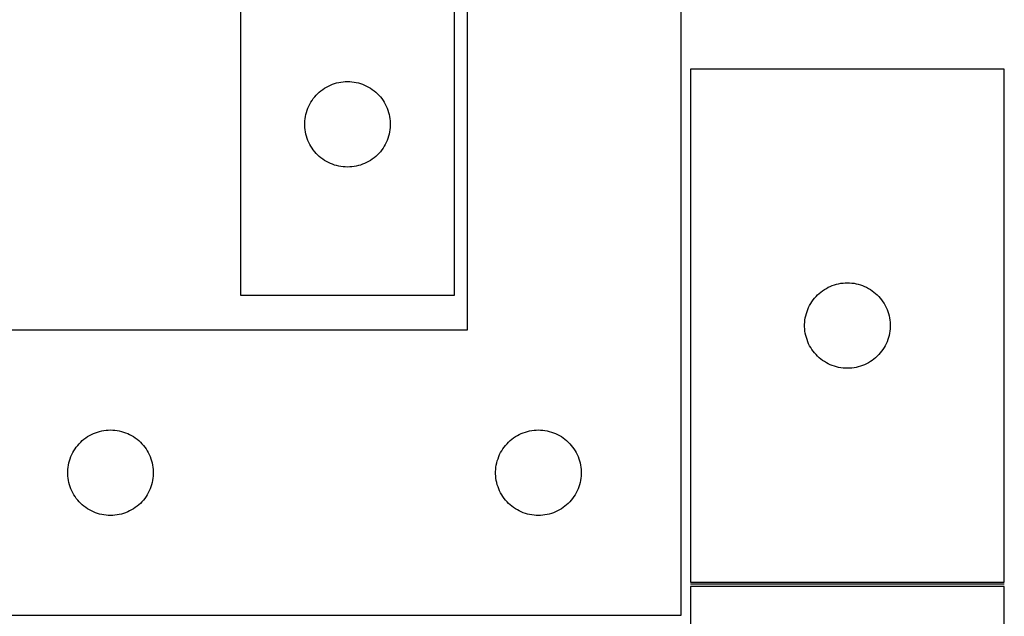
# Model space of a CAD drawing. Header units: millimetres. Extents: x 7 to 1493, y 7 to 2993.
# Tile 9 of 13: x 1148 to 1493, y 2116 to 2325. Entities that reach past the tile are written whole.
import ezdxf

# ---------------------------------------------------------------- set-up
doc = ezdxf.new("R2010")
doc.units = ezdxf.units.MM
doc.layers.add('COMMON', color=5, linetype='CONTINUOUS', true_color=0x0000ff)
doc.layers.add('CUT', color=7, linetype='CONTINUOUS', true_color=0x000000)

msp = doc.modelspace()

# ---------------------------------------------------------------- linework, layer by layer
at = {"layer": 'COMMON'}
msp.add_line((1493.478252, 2127.200466), (1383.478252, 2127.200466), dxfattribs=at)
at = {"layer": 'CUT'}
for p, q in [((1225.7329, 2528.566184), (1225.7329, 2228.566184)), ((1300.7329, 2228.566184), (1300.7329, 2428.566184)), ((1305.152389, 2416.320571), (1305.152389, 2216.320571)), ((1380.152389, 2116.320571), (1380.152389, 2416.320571)), ((1383.478252, 2307.950466), (1383.478252, 2127.950466)), ((1493.478252, 2307.950466), (1383.478252, 2307.950466)), ((1493.478252, 2127.950466), (1493.478252, 2307.950466)), ((1256.526494, 2301.98349), (1257.226092, 2302.310938)), ((1257.226092, 2302.310938), (1257.941619, 2302.601936)), ((1257.941619, 2302.601936), (1258.671178, 2302.855715)), ((1258.671178, 2302.855715), (1259.412834, 2303.0716)), ((1259.412834, 2303.0716), (1260.164619, 2303.249019)), ((1260.164619, 2303.249019), (1260.924542, 2303.387502)), ((1260.924542, 2303.387502), (1261.690586, 2303.486682)), ((1261.690586, 2303.486682), (1262.460719, 2303.546295)), ((1262.460719, 2303.546295), (1263.2329, 2303.566184)), ((1263.2329, 2303.566184), (1264.005082, 2303.546295)), ((1264.005082, 2303.546295), (1264.775215, 2303.486682)), ((1264.775215, 2303.486682), (1265.541259, 2303.387502)), ((1265.541259, 2303.387502), (1266.301181, 2303.249019)), ((1266.301181, 2303.249019), (1267.052967, 2303.0716)), ((1267.052967, 2303.0716), (1267.794623, 2302.855715)), ((1267.794623, 2302.855715), (1268.524182, 2302.601936)), ((1268.524182, 2302.601936), (1269.239709, 2302.310938)), ((1269.239709, 2302.310938), (1269.939307, 2301.98349)), ((1252.22462, 2298.755284), (1252.763738, 2299.308467)), ((1252.763738, 2299.308467), (1253.330619, 2299.833163)), ((1253.330619, 2299.833163), (1253.923758, 2300.327981)), ((1253.923758, 2300.327981), (1254.541584, 2300.791609)), ((1254.541584, 2300.791609), (1255.182458, 2301.222817)), ((1255.182458, 2301.222817), (1255.844679, 2301.620463)), ((1255.844679, 2301.620463), (1256.526494, 2301.98349)), ((1269.939307, 2301.98349), (1270.621121, 2301.620463)), ((1270.621121, 2301.620463), (1271.283343, 2301.222817)), ((1271.283343, 2301.222817), (1271.924217, 2300.791609)), ((1271.924217, 2300.791609), (1272.542043, 2300.327981)), ((1272.542043, 2300.327981), (1273.135182, 2299.833163)), ((1273.135182, 2299.833163), (1273.702063, 2299.308467)), ((1273.702063, 2299.308467), (1274.241181, 2298.755284)), ((1249.647367, 2294.9249), (1249.992718, 2295.615835)), ((1249.992718, 2295.615835), (1250.373181, 2296.288076)), ((1250.373181, 2296.288076), (1250.787745, 2296.93984)), ((1250.787745, 2296.93984), (1251.235312, 2297.569398)), ((1251.235312, 2297.569398), (1251.714694, 2298.175082)), ((1251.714694, 2298.175082), (1252.22462, 2298.755284)), ((1274.241181, 2298.755284), (1274.751107, 2298.175082)), ((1274.751107, 2298.175082), (1275.230489, 2297.569398)), ((1275.230489, 2297.569398), (1275.678056, 2296.93984)), ((1275.678056, 2296.93984), (1276.09262, 2296.288076)), ((1276.09262, 2296.288076), (1276.473082, 2295.615835)), ((1276.473082, 2295.615835), (1276.818434, 2294.9249)), ((1248.475931, 2291.255395), (1248.633935, 2292.0115)), ((1248.633935, 2292.0115), (1248.830652, 2292.758468)), ((1248.830652, 2292.758468), (1249.065562, 2293.49432)), ((1249.065562, 2293.49432), (1249.338041, 2294.217102)), ((1249.338041, 2294.217102), (1249.647367, 2294.9249)), ((1276.818434, 2294.9249), (1277.12776, 2294.217102)), ((1277.12776, 2294.217102), (1277.400239, 2293.49432)), ((1277.400239, 2293.49432), (1277.635149, 2292.758468)), ((1277.635149, 2292.758468), (1277.831866, 2292.0115)), ((1277.831866, 2292.0115), (1277.98987, 2291.255395)), ((1248.237873, 2288.952403), (1248.277638, 2289.723816)), ((1248.237873, 2288.179965), (1248.237873, 2288.952403)), ((1248.277638, 2289.723816), (1248.35706, 2290.492159)), ((1248.35706, 2290.492159), (1248.475931, 2291.255395)), ((1277.98987, 2291.255395), (1278.108741, 2290.492159)), ((1278.108741, 2290.492159), (1278.188163, 2289.723816)), ((1278.188163, 2289.723816), (1278.227927, 2288.952403)), ((1278.227927, 2288.952403), (1278.227927, 2288.179965)), ((1248.277638, 2287.408552), (1248.237873, 2288.179965)), ((1248.35706, 2286.640209), (1248.277638, 2287.408552)), ((1248.475931, 2285.876973), (1248.35706, 2286.640209)), ((1248.633935, 2285.120868), (1248.475931, 2285.876973)), ((1248.830652, 2284.373899), (1248.633935, 2285.120868)), ((1277.831866, 2285.120868), (1277.635149, 2284.373899)), ((1277.98987, 2285.876973), (1277.831866, 2285.120868)), ((1278.108741, 2286.640209), (1277.98987, 2285.876973)), ((1278.188163, 2287.408552), (1278.108741, 2286.640209)), ((1278.227927, 2288.179965), (1278.188163, 2287.408552)), ((1249.065562, 2283.638048), (1248.830652, 2284.373899)), ((1249.338041, 2282.915266), (1249.065562, 2283.638048)), ((1249.647367, 2282.207468), (1249.338041, 2282.915266)), ((1249.992718, 2281.516533), (1249.647367, 2282.207468)), ((1276.818434, 2282.207468), (1276.473082, 2281.516533)), ((1277.12776, 2282.915266), (1276.818434, 2282.207468)), ((1277.400239, 2283.638048), (1277.12776, 2282.915266)), ((1277.635149, 2284.373899), (1277.400239, 2283.638048)), ((1250.373181, 2280.844292), (1249.992718, 2281.516533)), ((1250.787745, 2280.192528), (1250.373181, 2280.844292)), ((1251.235312, 2279.56297), (1250.787745, 2280.192528)), ((1251.714694, 2278.957286), (1251.235312, 2279.56297)), ((1252.22462, 2278.377084), (1251.714694, 2278.957286)), ((1252.763738, 2277.823901), (1252.22462, 2278.377084)), ((1274.241181, 2278.377084), (1273.702063, 2277.823901)), ((1274.751107, 2278.957286), (1274.241181, 2278.377084)), ((1275.230489, 2279.56297), (1274.751107, 2278.957286)), ((1275.678056, 2280.192528), (1275.230489, 2279.56297)), ((1276.09262, 2280.844292), (1275.678056, 2280.192528)), ((1276.473082, 2281.516533), (1276.09262, 2280.844292)), ((1253.330619, 2277.299205), (1252.763738, 2277.823901)), ((1253.923758, 2276.804387), (1253.330619, 2277.299205)), ((1254.541584, 2276.340759), (1253.923758, 2276.804387)), ((1255.182458, 2275.909551), (1254.541584, 2276.340759)), ((1255.844679, 2275.511905), (1255.182458, 2275.909551)), ((1256.526494, 2275.148878), (1255.844679, 2275.511905)), ((1257.226092, 2274.82143), (1256.526494, 2275.148878)), ((1257.941619, 2274.530432), (1257.226092, 2274.82143)), ((1269.239709, 2274.82143), (1268.524182, 2274.530432)), ((1269.939307, 2275.148878), (1269.239709, 2274.82143)), ((1270.621121, 2275.511905), (1269.939307, 2275.148878)), ((1271.283343, 2275.909551), (1270.621121, 2275.511905)), ((1271.924217, 2276.340759), (1271.283343, 2275.909551)), ((1272.542043, 2276.804387), (1271.924217, 2276.340759)), ((1273.135182, 2277.299205), (1272.542043, 2276.804387)), ((1273.702063, 2277.823901), (1273.135182, 2277.299205)), ((1258.671178, 2274.276653), (1257.941619, 2274.530432)), ((1259.412834, 2274.060768), (1258.671178, 2274.276653)), ((1260.164619, 2273.883349), (1259.412834, 2274.060768)), ((1260.924542, 2273.744866), (1260.164619, 2273.883349)), ((1261.690586, 2273.645686), (1260.924542, 2273.744866)), ((1262.460719, 2273.586073), (1261.690586, 2273.645686)), ((1263.2329, 2273.566184), (1262.460719, 2273.586073)), ((1264.005082, 2273.586073), (1263.2329, 2273.566184)), ((1264.775215, 2273.645686), (1264.005082, 2273.586073)), ((1265.541259, 2273.744866), (1264.775215, 2273.645686)), ((1266.301181, 2273.883349), (1265.541259, 2273.744866)), ((1267.052967, 2274.060768), (1266.301181, 2273.883349)), ((1267.794623, 2274.276653), (1267.052967, 2274.060768)), ((1268.524182, 2274.530432), (1267.794623, 2274.276653)), ((1429.16911, 2229.712263), (1429.786935, 2230.175891)), ((1429.786935, 2230.175891), (1430.427809, 2230.607099)), ((1430.427809, 2230.607099), (1431.090031, 2231.004744)), ((1431.090031, 2231.004744), (1431.771845, 2231.367772)), ((1431.771845, 2231.367772), (1432.471443, 2231.695219)), ((1432.471443, 2231.695219), (1433.18697, 2231.986218)), ((1433.18697, 2231.986218), (1433.916529, 2232.239996)), ((1433.916529, 2232.239996), (1434.658185, 2232.455881)), ((1434.658185, 2232.455881), (1435.409971, 2232.633301)), ((1435.409971, 2232.633301), (1436.169893, 2232.771784)), ((1436.169893, 2232.771784), (1436.935937, 2232.870964)), ((1436.935937, 2232.870964), (1437.70607, 2232.930577)), ((1437.70607, 2232.930577), (1438.478252, 2232.950466)), ((1438.478252, 2232.950466), (1439.250433, 2232.930577)), ((1439.250433, 2232.930577), (1440.020567, 2232.870964)), ((1440.020567, 2232.870964), (1440.78661, 2232.771784)), ((1440.78661, 2232.771784), (1441.546533, 2232.633301)), ((1441.546533, 2232.633301), (1442.298319, 2232.455881)), ((1442.298319, 2232.455881), (1443.039974, 2232.239996)), ((1443.039974, 2232.239996), (1443.769533, 2231.986218)), ((1443.769533, 2231.986218), (1444.48506, 2231.695219)), ((1444.48506, 2231.695219), (1445.184659, 2231.367772)), ((1445.184659, 2231.367772), (1445.866473, 2231.004744)), ((1445.866473, 2231.004744), (1446.528695, 2230.607099)), ((1446.528695, 2230.607099), (1447.169568, 2230.175891)), ((1447.169568, 2230.175891), (1447.787394, 2229.712263)), ((1225.7329, 2228.566184), (1300.7329, 2228.566184)), ((1426.033097, 2226.324121), (1426.480663, 2226.95368)), ((1426.480663, 2226.95368), (1426.960045, 2227.559363)), ((1426.960045, 2227.559363), (1427.469971, 2228.139566)), ((1427.469971, 2228.139566), (1428.009089, 2228.692748)), ((1428.009089, 2228.692748), (1428.57597, 2229.217445)), ((1428.57597, 2229.217445), (1429.16911, 2229.712263)), ((1447.787394, 2229.712263), (1448.380534, 2229.217445)), ((1448.380534, 2229.217445), (1448.947414, 2228.692748)), ((1448.947414, 2228.692748), (1449.486532, 2228.139566)), ((1449.486532, 2228.139566), (1449.996458, 2227.559363)), ((1449.996458, 2227.559363), (1450.47584, 2226.95368)), ((1450.47584, 2226.95368), (1450.923407, 2226.324121)), ((1424.310913, 2222.878601), (1424.583392, 2223.601384)), ((1424.583392, 2223.601384), (1424.892718, 2224.309181)), ((1424.892718, 2224.309181), (1425.23807, 2225.000117)), ((1425.23807, 2225.000117), (1425.618532, 2225.672358)), ((1425.618532, 2225.672358), (1426.033097, 2226.324121)), ((1450.923407, 2226.324121), (1451.337971, 2225.672358)), ((1451.337971, 2225.672358), (1451.718434, 2225.000117)), ((1451.718434, 2225.000117), (1452.063786, 2224.309181)), ((1452.063786, 2224.309181), (1452.373111, 2223.601384)), ((1452.373111, 2223.601384), (1452.64559, 2222.878601)), ((1423.522989, 2219.108098), (1423.602412, 2219.876441)), ((1423.602412, 2219.876441), (1423.721282, 2220.639677)), ((1423.721282, 2220.639677), (1423.879286, 2221.395782)), ((1423.879286, 2221.395782), (1424.076004, 2222.14275)), ((1424.076004, 2222.14275), (1424.310913, 2222.878601)), ((1452.64559, 2222.878601), (1452.8805, 2222.14275)), ((1452.8805, 2222.14275), (1453.077217, 2221.395782)), ((1453.077217, 2221.395782), (1453.235221, 2220.639677)), ((1453.235221, 2220.639677), (1453.354092, 2219.876441)), ((1453.354092, 2219.876441), (1453.433515, 2219.108098)), ((1305.152389, 2216.320571), (1130.152389, 2216.320571)), ((1423.483225, 2218.336684), (1423.522989, 2219.108098)), ((1423.483225, 2217.564247), (1423.483225, 2218.336684)), ((1423.522989, 2216.792834), (1423.483225, 2217.564247)), ((1423.602412, 2216.02449), (1423.522989, 2216.792834)), ((1423.721282, 2215.261254), (1423.602412, 2216.02449)), ((1453.354092, 2216.02449), (1453.235221, 2215.261254)), ((1453.433515, 2216.792834), (1453.354092, 2216.02449)), ((1453.433515, 2219.108098), (1453.473279, 2218.336684)), ((1453.473279, 2217.564247), (1453.433515, 2216.792834)), ((1453.473279, 2218.336684), (1453.473279, 2217.564247)), ((1423.879286, 2214.505149), (1423.721282, 2215.261254)), ((1424.076004, 2213.758181), (1423.879286, 2214.505149)), ((1424.310913, 2213.02233), (1424.076004, 2213.758181)), ((1424.583392, 2212.299547), (1424.310913, 2213.02233)), ((1452.64559, 2213.02233), (1452.373111, 2212.299547)), ((1452.8805, 2213.758181), (1452.64559, 2213.02233)), ((1453.077217, 2214.505149), (1452.8805, 2213.758181)), ((1453.235221, 2215.261254), (1453.077217, 2214.505149)), ((1424.892718, 2211.59175), (1424.583392, 2212.299547)), ((1425.23807, 2210.900814), (1424.892718, 2211.59175)), ((1425.618532, 2210.228574), (1425.23807, 2210.900814)), ((1426.033097, 2209.57681), (1425.618532, 2210.228574)), ((1426.480663, 2208.947251), (1426.033097, 2209.57681)), ((1450.923407, 2209.57681), (1450.47584, 2208.947251)), ((1451.337971, 2210.228574), (1450.923407, 2209.57681)), ((1451.718434, 2210.900814), (1451.337971, 2210.228574)), ((1452.063786, 2211.59175), (1451.718434, 2210.900814)), ((1452.373111, 2212.299547), (1452.063786, 2211.59175)), ((1426.960045, 2208.341568), (1426.480663, 2208.947251)), ((1427.469971, 2207.761365), (1426.960045, 2208.341568)), ((1428.009089, 2207.208183), (1427.469971, 2207.761365)), ((1428.57597, 2206.683487), (1428.009089, 2207.208183)), ((1429.16911, 2206.188668), (1428.57597, 2206.683487)), ((1429.786935, 2205.725041), (1429.16911, 2206.188668)), ((1430.427809, 2205.293832), (1429.786935, 2205.725041)), ((1447.169568, 2205.725041), (1446.528695, 2205.293832)), ((1447.787394, 2206.188668), (1447.169568, 2205.725041)), ((1448.380534, 2206.683487), (1447.787394, 2206.188668)), ((1448.947414, 2207.208183), (1448.380534, 2206.683487)), ((1449.486532, 2207.761365), (1448.947414, 2207.208183)), ((1449.996458, 2208.341568), (1449.486532, 2207.761365)), ((1450.47584, 2208.947251), (1449.996458, 2208.341568)), ((1431.090031, 2204.896187), (1430.427809, 2205.293832)), ((1431.771845, 2204.533159), (1431.090031, 2204.896187)), ((1432.471443, 2204.205712), (1431.771845, 2204.533159)), ((1433.18697, 2203.914713), (1432.471443, 2204.205712)), ((1433.916529, 2203.660935), (1433.18697, 2203.914713)), ((1434.658185, 2203.44505), (1433.916529, 2203.660935)), ((1435.409971, 2203.26763), (1434.658185, 2203.44505)), ((1436.169893, 2203.129147), (1435.409971, 2203.26763)), ((1436.935937, 2203.029967), (1436.169893, 2203.129147)), ((1437.70607, 2202.970354), (1436.935937, 2203.029967)), ((1438.478252, 2202.950466), (1437.70607, 2202.970354)), ((1439.250433, 2202.970354), (1438.478252, 2202.950466)), ((1440.020567, 2203.029967), (1439.250433, 2202.970354)), ((1440.78661, 2203.129147), (1440.020567, 2203.029967)), ((1441.546533, 2203.26763), (1440.78661, 2203.129147)), ((1442.298319, 2203.44505), (1441.546533, 2203.26763)), ((1443.039974, 2203.660935), (1442.298319, 2203.44505)), ((1443.769533, 2203.914713), (1443.039974, 2203.660935)), ((1444.48506, 2204.205712), (1443.769533, 2203.914713)), ((1445.184659, 2204.533159), (1444.48506, 2204.205712)), ((1445.866473, 2204.896187), (1445.184659, 2204.533159)), ((1446.528695, 2205.293832), (1445.866473, 2204.896187)), ((1170.250107, 2177.58755), (1170.843247, 2178.082368)), ((1170.843247, 2178.082368), (1171.461073, 2178.545996)), ((1171.461073, 2178.545996), (1172.101946, 2178.977204)), ((1172.101946, 2178.977204), (1172.764168, 2179.374849)), ((1172.764168, 2179.374849), (1173.445982, 2179.737877)), ((1173.445982, 2179.737877), (1174.145581, 2180.065324)), ((1174.145581, 2180.065324), (1174.861108, 2180.356323)), ((1174.861108, 2180.356323), (1175.590667, 2180.610101)), ((1175.590667, 2180.610101), (1176.332322, 2180.825986)), ((1176.332322, 2180.825986), (1177.084108, 2181.003406)), ((1177.084108, 2181.003406), (1177.84403, 2181.141889)), ((1177.84403, 2181.141889), (1178.610074, 2181.241069)), ((1178.610074, 2181.241069), (1179.380208, 2181.300682)), ((1179.380208, 2181.300682), (1180.152389, 2181.320571)), ((1180.152389, 2181.320571), (1180.92457, 2181.300682)), ((1180.92457, 2181.300682), (1181.694704, 2181.241069)), ((1181.694704, 2181.241069), (1182.460748, 2181.141889)), ((1182.460748, 2181.141889), (1183.22067, 2181.003406)), ((1183.22067, 2181.003406), (1183.972456, 2180.825986)), ((1183.972456, 2180.825986), (1184.714112, 2180.610101)), ((1184.714112, 2180.610101), (1185.44367, 2180.356323)), ((1185.44367, 2180.356323), (1186.159198, 2180.065324)), ((1186.159198, 2180.065324), (1186.858796, 2179.737877)), ((1186.858796, 2179.737877), (1187.54061, 2179.374849)), ((1187.54061, 2179.374849), (1188.202832, 2178.977204)), ((1188.202832, 2178.977204), (1188.843706, 2178.545996)), ((1188.843706, 2178.545996), (1189.461531, 2178.082368)), ((1189.461531, 2178.082368), (1190.054671, 2177.58755)), ((1320.250107, 2177.58755), (1320.843247, 2178.082368)), ((1320.843247, 2178.082368), (1321.461073, 2178.545996)), ((1321.461073, 2178.545996), (1322.101946, 2178.977204)), ((1322.101946, 2178.977204), (1322.764168, 2179.374849)), ((1322.764168, 2179.374849), (1323.445982, 2179.737877)), ((1323.445982, 2179.737877), (1324.145581, 2180.065324)), ((1324.145581, 2180.065324), (1324.861108, 2180.356323)), ((1324.861108, 2180.356323), (1325.590667, 2180.610101)), ((1325.590667, 2180.610101), (1326.332322, 2180.825986)), ((1326.332322, 2180.825986), (1327.084108, 2181.003406)), ((1327.084108, 2181.003406), (1327.84403, 2181.141889)), ((1327.84403, 2181.141889), (1328.610074, 2181.241069)), ((1328.610074, 2181.241069), (1329.380208, 2181.300682)), ((1329.380208, 2181.300682), (1330.152389, 2181.320571)), ((1330.152389, 2181.320571), (1330.92457, 2181.300682)), ((1330.92457, 2181.300682), (1331.694704, 2181.241069)), ((1331.694704, 2181.241069), (1332.460748, 2181.141889)), ((1332.460748, 2181.141889), (1333.22067, 2181.003406)), ((1333.22067, 2181.003406), (1333.972456, 2180.825986)), ((1333.972456, 2180.825986), (1334.714112, 2180.610101)), ((1334.714112, 2180.610101), (1335.44367, 2180.356323)), ((1335.44367, 2180.356323), (1336.159198, 2180.065324)), ((1336.159198, 2180.065324), (1336.858796, 2179.737877)), ((1336.858796, 2179.737877), (1337.54061, 2179.374849)), ((1337.54061, 2179.374849), (1338.202832, 2178.977204)), ((1338.202832, 2178.977204), (1338.843706, 2178.545996)), ((1338.843706, 2178.545996), (1339.461531, 2178.082368)), ((1339.461531, 2178.082368), (1340.054671, 2177.58755)), ((1167.29267, 2174.042463), (1167.707234, 2174.694226)), ((1167.707234, 2174.694226), (1168.1548, 2175.323785)), ((1168.1548, 2175.323785), (1168.634182, 2175.929468)), ((1168.634182, 2175.929468), (1169.144109, 2176.509671)), ((1169.144109, 2176.509671), (1169.683227, 2177.062853)), ((1169.683227, 2177.062853), (1170.250107, 2177.58755)), ((1190.054671, 2177.58755), (1190.621551, 2177.062853)), ((1190.621551, 2177.062853), (1191.16067, 2176.509671)), ((1191.16067, 2176.509671), (1191.670596, 2175.929468)), ((1191.670596, 2175.929468), (1192.149978, 2175.323785)), ((1192.149978, 2175.323785), (1192.597544, 2174.694226)), ((1192.597544, 2174.694226), (1193.012109, 2174.042463)), ((1317.29267, 2174.042463), (1317.707234, 2174.694226)), ((1317.707234, 2174.694226), (1318.1548, 2175.323785)), ((1318.1548, 2175.323785), (1318.634182, 2175.929468)), ((1318.634182, 2175.929468), (1319.144109, 2176.509671)), ((1319.144109, 2176.509671), (1319.683227, 2177.062853)), ((1319.683227, 2177.062853), (1320.250107, 2177.58755)), ((1340.054671, 2177.58755), (1340.621551, 2177.062853)), ((1340.621551, 2177.062853), (1341.16067, 2176.509671)), ((1341.16067, 2176.509671), (1341.670596, 2175.929468)), ((1341.670596, 2175.929468), (1342.149978, 2175.323785)), ((1342.149978, 2175.323785), (1342.597544, 2174.694226)), ((1342.597544, 2174.694226), (1343.012109, 2174.042463)), ((1165.750141, 2170.512855), (1165.985051, 2171.248706)), ((1165.985051, 2171.248706), (1166.25753, 2171.971489)), ((1166.25753, 2171.971489), (1166.566855, 2172.679286)), ((1166.566855, 2172.679286), (1166.912207, 2173.370222)), ((1166.912207, 2173.370222), (1167.29267, 2174.042463)), ((1193.012109, 2174.042463), (1193.392571, 2173.370222)), ((1193.392571, 2173.370222), (1193.737923, 2172.679286)), ((1193.737923, 2172.679286), (1194.047249, 2171.971489)), ((1194.047249, 2171.971489), (1194.319728, 2171.248706)), ((1194.319728, 2171.248706), (1194.554637, 2170.512855)), ((1315.750141, 2170.512855), (1315.985051, 2171.248706)), ((1315.985051, 2171.248706), (1316.25753, 2171.971489)), ((1316.25753, 2171.971489), (1316.566855, 2172.679286)), ((1316.566855, 2172.679286), (1316.912207, 2173.370222)), ((1316.912207, 2173.370222), (1317.29267, 2174.042463)), ((1343.012109, 2174.042463), (1343.392571, 2173.370222)), ((1343.392571, 2173.370222), (1343.737923, 2172.679286)), ((1343.737923, 2172.679286), (1344.047249, 2171.971489)), ((1344.047249, 2171.971489), (1344.319728, 2171.248706)), ((1344.319728, 2171.248706), (1344.554637, 2170.512855)), ((1165.197126, 2167.478203), (1165.276549, 2168.246546)), ((1165.276549, 2168.246546), (1165.39542, 2169.009782)), ((1165.39542, 2169.009782), (1165.553424, 2169.765887)), ((1165.553424, 2169.765887), (1165.750141, 2170.512855)), ((1194.554637, 2170.512855), (1194.751355, 2169.765887)), ((1194.751355, 2169.765887), (1194.909358, 2169.009782)), ((1194.909358, 2169.009782), (1195.028229, 2168.246546)), ((1195.028229, 2168.246546), (1195.107652, 2167.478203)), ((1315.197126, 2167.478203), (1315.276549, 2168.246546)), ((1315.276549, 2168.246546), (1315.39542, 2169.009782)), ((1315.39542, 2169.009782), (1315.553424, 2169.765887)), ((1315.553424, 2169.765887), (1315.750141, 2170.512855)), ((1344.554637, 2170.512855), (1344.751355, 2169.765887)), ((1344.751355, 2169.765887), (1344.909358, 2169.009782)), ((1344.909358, 2169.009782), (1345.028229, 2168.246546)), ((1345.028229, 2168.246546), (1345.107652, 2167.478203)), ((1165.157362, 2166.706789), (1165.197126, 2167.478203)), ((1165.157362, 2165.934352), (1165.157362, 2166.706789)), ((1165.197126, 2165.162939), (1165.157362, 2165.934352)), ((1165.276549, 2164.394595), (1165.197126, 2165.162939)), ((1165.39542, 2163.631359), (1165.276549, 2164.394595)), ((1195.028229, 2164.394595), (1194.909358, 2163.631359)), ((1195.107652, 2165.162939), (1195.028229, 2164.394595)), ((1195.107652, 2167.478203), (1195.147416, 2166.706789)), ((1195.147416, 2165.934352), (1195.107652, 2165.162939)), ((1195.147416, 2166.706789), (1195.147416, 2165.934352)), ((1315.157362, 2166.706789), (1315.197126, 2167.478203)), ((1315.157362, 2165.934352), (1315.157362, 2166.706789)), ((1315.197126, 2165.162939), (1315.157362, 2165.934352)), ((1315.276549, 2164.394595), (1315.197126, 2165.162939)), ((1315.39542, 2163.631359), (1315.276549, 2164.394595)), ((1345.028229, 2164.394595), (1344.909358, 2163.631359)), ((1345.107652, 2165.162939), (1345.028229, 2164.394595)), ((1345.107652, 2167.478203), (1345.147416, 2166.706789)), ((1345.147416, 2165.934352), (1345.107652, 2165.162939)), ((1345.147416, 2166.706789), (1345.147416, 2165.934352)), ((1165.553424, 2162.875254), (1165.39542, 2163.631359)), ((1165.750141, 2162.128286), (1165.553424, 2162.875254)), ((1165.985051, 2161.392435), (1165.750141, 2162.128286)), ((1166.25753, 2160.669652), (1165.985051, 2161.392435)), ((1194.319728, 2161.392435), (1194.047249, 2160.669652)), ((1194.554637, 2162.128286), (1194.319728, 2161.392435)), ((1194.751355, 2162.875254), (1194.554637, 2162.128286)), ((1194.909358, 2163.631359), (1194.751355, 2162.875254)), ((1315.553424, 2162.875254), (1315.39542, 2163.631359)), ((1315.750141, 2162.128286), (1315.553424, 2162.875254)), ((1315.985051, 2161.392435), (1315.750141, 2162.128286)), ((1316.25753, 2160.669652), (1315.985051, 2161.392435)), ((1344.319728, 2161.392435), (1344.047249, 2160.669652)), ((1344.554637, 2162.128286), (1344.319728, 2161.392435)), ((1344.751355, 2162.875254), (1344.554637, 2162.128286)), ((1344.909358, 2163.631359), (1344.751355, 2162.875254)), ((1166.566855, 2159.961855), (1166.25753, 2160.669652)), ((1166.912207, 2159.270919), (1166.566855, 2159.961855)), ((1167.29267, 2158.598679), (1166.912207, 2159.270919)), ((1167.707234, 2157.946915), (1167.29267, 2158.598679)), ((1168.1548, 2157.317356), (1167.707234, 2157.946915)), ((1192.597544, 2157.946915), (1192.149978, 2157.317356)), ((1193.012109, 2158.598679), (1192.597544, 2157.946915)), ((1193.392571, 2159.270919), (1193.012109, 2158.598679)), ((1193.737923, 2159.961855), (1193.392571, 2159.270919)), ((1194.047249, 2160.669652), (1193.737923, 2159.961855)), ((1316.566855, 2159.961855), (1316.25753, 2160.669652)), ((1316.912207, 2159.270919), (1316.566855, 2159.961855)), ((1317.29267, 2158.598679), (1316.912207, 2159.270919)), ((1317.707234, 2157.946915), (1317.29267, 2158.598679)), ((1318.1548, 2157.317356), (1317.707234, 2157.946915)), ((1342.597544, 2157.946915), (1342.149978, 2157.317356)), ((1343.012109, 2158.598679), (1342.597544, 2157.946915)), ((1343.392571, 2159.270919), (1343.012109, 2158.598679)), ((1343.737923, 2159.961855), (1343.392571, 2159.270919)), ((1344.047249, 2160.669652), (1343.737923, 2159.961855)), ((1168.634182, 2156.711673), (1168.1548, 2157.317356)), ((1169.144109, 2156.131471), (1168.634182, 2156.711673)), ((1169.683227, 2155.578288), (1169.144109, 2156.131471)), ((1170.250107, 2155.053592), (1169.683227, 2155.578288)), ((1170.843247, 2154.558774), (1170.250107, 2155.053592)), ((1171.461073, 2154.095146), (1170.843247, 2154.558774)), ((1172.101946, 2153.663937), (1171.461073, 2154.095146)), ((1188.843706, 2154.095146), (1188.202832, 2153.663937)), ((1189.461531, 2154.558774), (1188.843706, 2154.095146)), ((1190.054671, 2155.053592), (1189.461531, 2154.558774)), ((1190.621551, 2155.578288), (1190.054671, 2155.053592)), ((1191.16067, 2156.131471), (1190.621551, 2155.578288)), ((1191.670596, 2156.711673), (1191.16067, 2156.131471)), ((1192.149978, 2157.317356), (1191.670596, 2156.711673)), ((1318.634182, 2156.711673), (1318.1548, 2157.317356)), ((1319.144109, 2156.131471), (1318.634182, 2156.711673)), ((1319.683227, 2155.578288), (1319.144109, 2156.131471)), ((1320.250107, 2155.053592), (1319.683227, 2155.578288)), ((1320.843247, 2154.558774), (1320.250107, 2155.053592)), ((1321.461073, 2154.095146), (1320.843247, 2154.558774)), ((1322.101946, 2153.663937), (1321.461073, 2154.095146)), ((1338.843706, 2154.095146), (1338.202832, 2153.663937)), ((1339.461531, 2154.558774), (1338.843706, 2154.095146)), ((1340.054671, 2155.053592), (1339.461531, 2154.558774)), ((1340.621551, 2155.578288), (1340.054671, 2155.053592)), ((1341.16067, 2156.131471), (1340.621551, 2155.578288)), ((1341.670596, 2156.711673), (1341.16067, 2156.131471)), ((1342.149978, 2157.317356), (1341.670596, 2156.711673)), ((1172.764168, 2153.266292), (1172.101946, 2153.663937)), ((1173.445982, 2152.903264), (1172.764168, 2153.266292)), ((1174.145581, 2152.575817), (1173.445982, 2152.903264)), ((1174.861108, 2152.284818), (1174.145581, 2152.575817)), ((1175.590667, 2152.03104), (1174.861108, 2152.284818)), ((1176.332322, 2151.815155), (1175.590667, 2152.03104)), ((1177.084108, 2151.637735), (1176.332322, 2151.815155)), ((1177.84403, 2151.499252), (1177.084108, 2151.637735)), ((1178.610074, 2151.400072), (1177.84403, 2151.499252)), ((1179.380208, 2151.340459), (1178.610074, 2151.400072)), ((1180.152389, 2151.320571), (1179.380208, 2151.340459)), ((1180.92457, 2151.340459), (1180.152389, 2151.320571)), ((1181.694704, 2151.400072), (1180.92457, 2151.340459)), ((1182.460748, 2151.499252), (1181.694704, 2151.400072)), ((1183.22067, 2151.637735), (1182.460748, 2151.499252)), ((1183.972456, 2151.815155), (1183.22067, 2151.637735)), ((1184.714112, 2152.03104), (1183.972456, 2151.815155)), ((1185.44367, 2152.284818), (1184.714112, 2152.03104)), ((1186.159198, 2152.575817), (1185.44367, 2152.284818)), ((1186.858796, 2152.903264), (1186.159198, 2152.575817)), ((1187.54061, 2153.266292), (1186.858796, 2152.903264)), ((1188.202832, 2153.663937), (1187.54061, 2153.266292)), ((1322.764168, 2153.266292), (1322.101946, 2153.663937)), ((1323.445982, 2152.903264), (1322.764168, 2153.266292)), ((1324.145581, 2152.575817), (1323.445982, 2152.903264)), ((1324.861108, 2152.284818), (1324.145581, 2152.575817)), ((1325.590667, 2152.03104), (1324.861108, 2152.284818)), ((1326.332322, 2151.815155), (1325.590667, 2152.03104)), ((1327.084108, 2151.637735), (1326.332322, 2151.815155)), ((1327.84403, 2151.499252), (1327.084108, 2151.637735)), ((1328.610074, 2151.400072), (1327.84403, 2151.499252)), ((1329.380208, 2151.340459), (1328.610074, 2151.400072)), ((1330.152389, 2151.320571), (1329.380208, 2151.340459)), ((1330.92457, 2151.340459), (1330.152389, 2151.320571)), ((1331.694704, 2151.400072), (1330.92457, 2151.340459)), ((1332.460748, 2151.499252), (1331.694704, 2151.400072)), ((1333.22067, 2151.637735), (1332.460748, 2151.499252)), ((1333.972456, 2151.815155), (1333.22067, 2151.637735)), ((1334.714112, 2152.03104), (1333.972456, 2151.815155)), ((1335.44367, 2152.284818), (1334.714112, 2152.03104)), ((1336.159198, 2152.575817), (1335.44367, 2152.284818)), ((1336.858796, 2152.903264), (1336.159198, 2152.575817)), ((1337.54061, 2153.266292), (1336.858796, 2152.903264)), ((1338.202832, 2153.663937), (1337.54061, 2153.266292)), ((1383.478252, 2127.950466), (1493.478252, 2127.950466)), ((1493.478252, 2126.450465), (1383.478252, 2126.450465)), ((1383.478252, 2126.450465), (1383.478252, 1946.450465)), ((1493.478252, 1946.450465), (1493.478252, 2126.450465)), ((1130.152389, 2116.320571), (1380.152389, 2116.320571))]:
    msp.add_line(p, q, dxfattribs=at)

doc.saveas('drawing.dxf')
